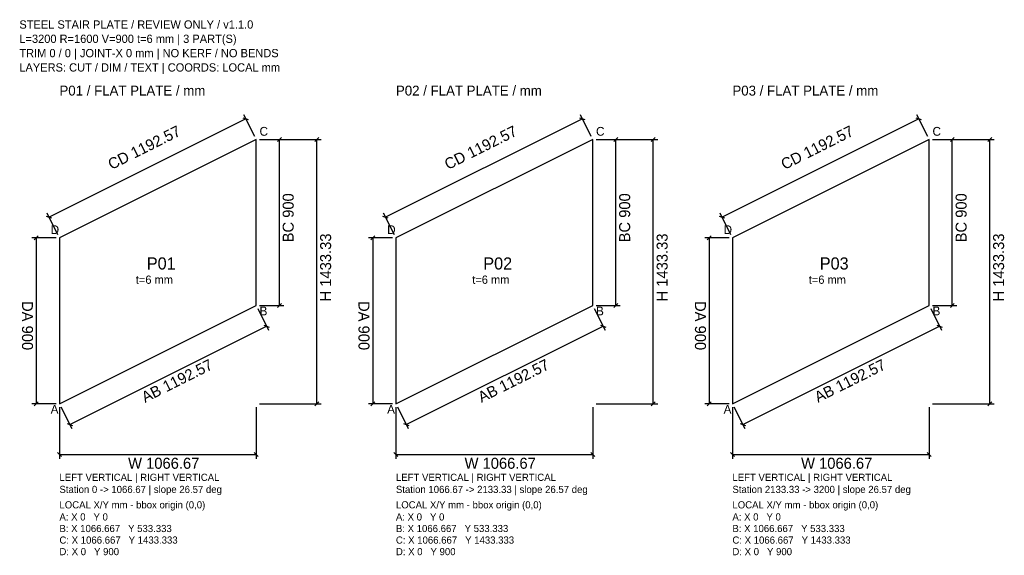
# Model space of a CAD drawing. Header units: millimetres. Extents: x 2 to 5339, y 9 to 2914.
import ezdxf

# ---------------------------------------------------------------- set-up
doc = ezdxf.new("R2010")
doc.units = ezdxf.units.MM
for name, color, linetype in [('CUT', 7, 'Continuous'), ('DIM', 4, 'Continuous'), ('TEXT', 2, 'Continuous')]:
    doc.layers.add(name, color=color, linetype=linetype)

msp = doc.modelspace()

# ---------------------------------------------------------------- linework, layer by layer
at = {"layer": 'CUT'}
for points in [[(217.388889, 830.497222), (1284.055556, 1363.830556), (1284.055556, 2263.830556), (217.388889, 1730.497222)], [(2041.333333, 830.497222), (3108, 1363.830556), (3108, 2263.830556), (2041.333333, 1730.497222)], [(3865.277778, 830.497222), (4931.944444, 1363.830556), (4931.944444, 2263.830556), (3865.277778, 1730.497222)]]:
    msp.add_lwpolyline(points, close=True, dxfattribs=at)
at = {"layer": 'DIM'}
for p, q in [((1227.967517, 2376.006632), (161.30085, 1842.673299)), ((1242.390156, 2371.199086), (1213.544879, 2380.814179)), ((1276.042979, 2279.855709), (1217.284081, 2397.373504)), ((3051.911962, 2376.006632), (1985.245295, 1842.673299)), ((3066.3346, 2371.199086), (3037.489323, 2380.814179)), ((3099.987423, 2279.855709), (3041.228526, 2397.373504)), ((4875.856406, 2376.006632), (3809.189739, 1842.673299)), ((4890.279044, 2371.199086), (4861.433768, 2380.814179)), ((4923.931868, 2279.855709), (4865.17297, 2397.373504)), ((1301.972222, 2263.830556), (1433.361111, 2263.830556)), ((1301.972222, 2263.830556), (1636.416667, 2263.830556)), ((1398.722222, 2253.080556), (1420.222222, 2274.580556)), ((1409.472222, 1363.830556), (1409.472222, 2263.830556)), ((1601.777778, 2253.080556), (1623.277778, 2274.580556)), ((1612.527778, 830.497222), (1612.527778, 2263.830556)), ((3125.916667, 2263.830556), (3257.305556, 2263.830556)), ((3125.916667, 2263.830556), (3460.361111, 2263.830556)), ((3222.666667, 2253.080556), (3244.166667, 2274.580556)), ((3233.416667, 1363.830556), (3233.416667, 2263.830556)), ((3425.722222, 2253.080556), (3447.222222, 2274.580556)), ((3436.472222, 830.497222), (3436.472222, 2263.830556)), ((4949.861111, 2263.830556), (5081.25, 2263.830556)), ((4949.861111, 2263.830556), (5284.305556, 2263.830556)), ((5046.611111, 2253.080556), (5068.111111, 2274.580556)), ((5057.361111, 1363.830556), (5057.361111, 2263.830556)), ((5249.666667, 2253.080556), (5271.166667, 2274.580556)), ((5260.416667, 830.497222), (5260.416667, 2263.830556)), ((175.723489, 1837.865753), (146.878212, 1847.480845)), ((209.376312, 1746.522376), (150.617415, 1864.040171)), ((1999.667933, 1837.865753), (1970.822656, 1847.480845)), ((2033.320756, 1746.522376), (1974.561859, 1864.040171)), ((3823.612378, 1837.865753), (3794.767101, 1847.480845)), ((3857.265201, 1746.522376), (3798.506303, 1864.040171)), ((199.472222, 1730.497222), (68.083333, 1730.497222)), ((102.722222, 1741.247222), (81.222222, 1719.747222)), ((91.972222, 1730.497222), (91.972222, 830.497222)), ((2023.416667, 1730.497222), (1892.027778, 1730.497222)), ((1926.666667, 1741.247222), (1905.166667, 1719.747222)), ((1915.916667, 1730.497222), (1915.916667, 830.497222)), ((3847.361111, 1730.497222), (3715.972222, 1730.497222)), ((3750.611111, 1741.247222), (3729.111111, 1719.747222)), ((3739.861111, 1730.497222), (3739.861111, 830.497222)), ((1292.068132, 1347.805402), (1350.82703, 1230.287607)), ((1301.972222, 1363.830556), (1433.361111, 1363.830556)), ((1398.722222, 1353.080556), (1420.222222, 1374.580556)), ((3116.012577, 1347.805402), (3174.771474, 1230.287607)), ((3125.916667, 1363.830556), (3257.305556, 1363.830556)), ((3222.666667, 1353.080556), (3244.166667, 1374.580556)), ((4939.957021, 1347.805402), (4998.715919, 1230.287607)), ((4949.861111, 1363.830556), (5081.25, 1363.830556)), ((5046.611111, 1353.080556), (5068.111111, 1374.580556)), ((273.476927, 718.321145), (1340.143594, 1251.654479)), ((1325.720956, 1256.462025), (1354.566232, 1246.846933)), ((2097.421372, 718.321145), (3164.088038, 1251.654479)), ((3149.6654, 1256.462025), (3178.510677, 1246.846933)), ((3921.365816, 718.321145), (4988.032483, 1251.654479)), ((4973.609844, 1256.462025), (5002.455121, 1246.846933)), ((199.472222, 830.497222), (68.083333, 830.497222)), ((102.722222, 841.247222), (81.222222, 819.747222)), ((217.388889, 812.580556), (217.388889, 531.886111)), ((225.401466, 814.472068), (284.160363, 696.954274)), ((1284.055556, 812.580556), (1284.055556, 531.886111)), ((1301.972222, 830.497222), (1636.416667, 830.497222)), ((1601.777778, 819.747222), (1623.277778, 841.247222)), ((2023.416667, 830.497222), (1892.027778, 830.497222)), ((1926.666667, 841.247222), (1905.166667, 819.747222)), ((2041.333333, 812.580556), (2041.333333, 531.886111)), ((2049.34591, 814.472068), (2108.104808, 696.954274)), ((3108, 812.580556), (3108, 531.886111)), ((3125.916667, 830.497222), (3460.361111, 830.497222)), ((3425.722222, 819.747222), (3447.222222, 841.247222)), ((3847.361111, 830.497222), (3715.972222, 830.497222)), ((3750.611111, 841.247222), (3729.111111, 819.747222)), ((3865.277778, 812.580556), (3865.277778, 531.886111)), ((3873.290355, 814.472068), (3932.049252, 696.954274)), ((4931.944444, 812.580556), (4931.944444, 531.886111)), ((4949.861111, 830.497222), (5284.305556, 830.497222)), ((5249.666667, 819.747222), (5271.166667, 841.247222)), ((259.054289, 723.128692), (287.899566, 713.513599)), ((2082.998733, 723.128692), (2111.84401, 713.513599)), ((3906.943178, 723.128692), (3935.788455, 713.513599)), ((206.638889, 566.525), (228.138889, 545.025)), ((217.388889, 555.775), (1284.055556, 555.775)), ((1273.305556, 566.525), (1294.805556, 545.025)), ((2030.583333, 566.525), (2052.083333, 545.025)), ((2041.333333, 555.775), (3108, 555.775)), ((3097.25, 566.525), (3118.75, 545.025)), ((3854.527778, 566.525), (3876.027778, 545.025)), ((3865.277778, 555.775), (4931.944444, 555.775)), ((4921.194444, 566.525), (4942.694444, 545.025))]:
    msp.add_line(p, q, dxfattribs=at)

# ---------------------------------------------------------------- texts
for s, rotation, p in [('CD 1192.57', 26.565051, (499.661479, 2098.65653)), ('CD 1192.57', 26.565051, (2323.605923, 2098.65653)), ('CD 1192.57', 26.565051, (4147.550368, 2098.65653)), ('BC 900', 90, (1487.111111, 1706.330556)), ('BC 900', 90, (3311.055556, 1706.330556)), ('BC 900', 90, (5135, 1706.330556)), ('H 1433.33', 90, (1690.166667, 1385.913889)), ('H 1433.33', 90, (3514.111111, 1385.913889)), ('H 1433.33', 90, (5338.055556, 1385.913889)), ('DA 900', -90, (14.333333, 1387.997222)), ('DA 900', -90, (1838.277778, 1387.997222)), ('DA 900', -90, (3662.222222, 1387.997222)), ('AB 1192.57', 26.565051, (681.279889, 835.41971)), ('AB 1192.57', 26.565051, (2505.224333, 835.41971)), ('AB 1192.57', 26.565051, (4329.168778, 835.41971))]:
    msp.add_text(s, height=59.722222, rotation=rotation, dxfattribs=at).set_placement(p)
for p in [(589.472222, 478.136111), (2413.416667, 478.136111), (4237.361111, 478.136111)]:
    msp.add_text('W 1066.67', height=59.722222, dxfattribs=at).set_placement(p)
at = {"layer": 'TEXT'}
for s, height, p in [('STEEL STAIR PLATE / REVIEW ONLY / v1.1.0', 44.791667, (0, 2865.830556)), ('L=3200 R=1600 V=900 t=6 mm | 3 PART(S)', 44.791667, (0, 2788.191667)), ('TRIM 0 / 0 | JOINT-X 0 mm | NO KERF / NO BENDS', 44.791667, (0, 2710.552778)), ('LAYERS: CUT / DIM / TEXT | COORDS: LOCAL mm', 44.791667, (0, 2632.913889)), ('P01 / FLAT PLATE / mm', 53.75, (217.388889, 2502.719444)), ('P02 / FLAT PLATE / mm', 53.75, (2041.333333, 2502.719444)), ('P03 / FLAT PLATE / mm', 53.75, (3865.277778, 2502.719444)), ('C', 47.777778, (1301.972222, 2284.733333)), ('C', 47.777778, (3125.916667, 2284.733333)), ('C', 47.777778, (4949.861111, 2284.733333)), ('D', 47.777778, (169.611111, 1751.4)), ('D', 47.777778, (1993.555556, 1751.4)), ('D', 47.777778, (3817.5, 1751.4)), ('P01', 65.694444, (691, 1559.108333)), ('P02', 65.694444, (2514.944444, 1559.108333)), ('P03', 65.694444, (4338.888889, 1559.108333)), ('t=6 mm', 44.791667, (631.277778, 1481.469444)), ('t=6 mm', 44.791667, (2455.222222, 1481.469444)), ('t=6 mm', 44.791667, (4279.166667, 1481.469444)), ('B', 47.777778, (1301.972222, 1310.080556)), ('B', 47.777778, (3125.916667, 1310.080556)), ('B', 47.777778, (4949.861111, 1310.080556)), ('A', 47.777778, (169.611111, 776.747222)), ('A', 47.777778, (1993.555556, 776.747222)), ('A', 47.777778, (3817.5, 776.747222)), ('LEFT VERTICAL | RIGHT VERTICAL', 38.819444, (217.388889, 412.441667)), ('LEFT VERTICAL | RIGHT VERTICAL', 38.819444, (2041.333333, 412.441667)), ('LEFT VERTICAL | RIGHT VERTICAL', 38.819444, (3865.277778, 412.441667)), ('Station 0 -> 1066.67 | slope 26.57 deg', 38.819444, (217.388889, 346.747222)), ('Station 1066.67 -> 2133.33 | slope 26.57 deg', 38.819444, (2041.333333, 346.747222)), ('Station 2133.33 -> 3200 | slope 26.57 deg', 38.819444, (3865.277778, 346.747222)), ('LOCAL X/Y mm - bbox origin (0,0)', 38.819444, (217.388889, 263.136111)), ('LOCAL X/Y mm - bbox origin (0,0)', 38.819444, (2041.333333, 263.136111)), ('LOCAL X/Y mm - bbox origin (0,0)', 38.819444, (3865.277778, 263.136111)), ('A: X 0   Y 0', 38.819444, (217.388889, 197.441667)), ('A: X 0   Y 0', 38.819444, (2041.333333, 197.441667)), ('A: X 0   Y 0', 38.819444, (3865.277778, 197.441667)), ('B: X 1066.667   Y 533.333', 38.819444, (217.388889, 134.733333)), ('B: X 1066.667   Y 533.333', 38.819444, (2041.333333, 134.733333)), ('B: X 1066.667   Y 533.333', 38.819444, (3865.277778, 134.733333)), ('C: X 1066.667   Y 1433.333', 38.819444, (217.388889, 72.025)), ('C: X 1066.667   Y 1433.333', 38.819444, (2041.333333, 72.025)), ('C: X 1066.667   Y 1433.333', 38.819444, (3865.277778, 72.025)), ('D: X 0   Y 900', 38.819444, (217.388889, 9.316667)), ('D: X 0   Y 900', 38.819444, (2041.333333, 9.316667)), ('D: X 0   Y 900', 38.819444, (3865.277778, 9.316667))]:
    msp.add_text(s, height=height, dxfattribs=at).set_placement(p)

doc.saveas('drawing.dxf')
